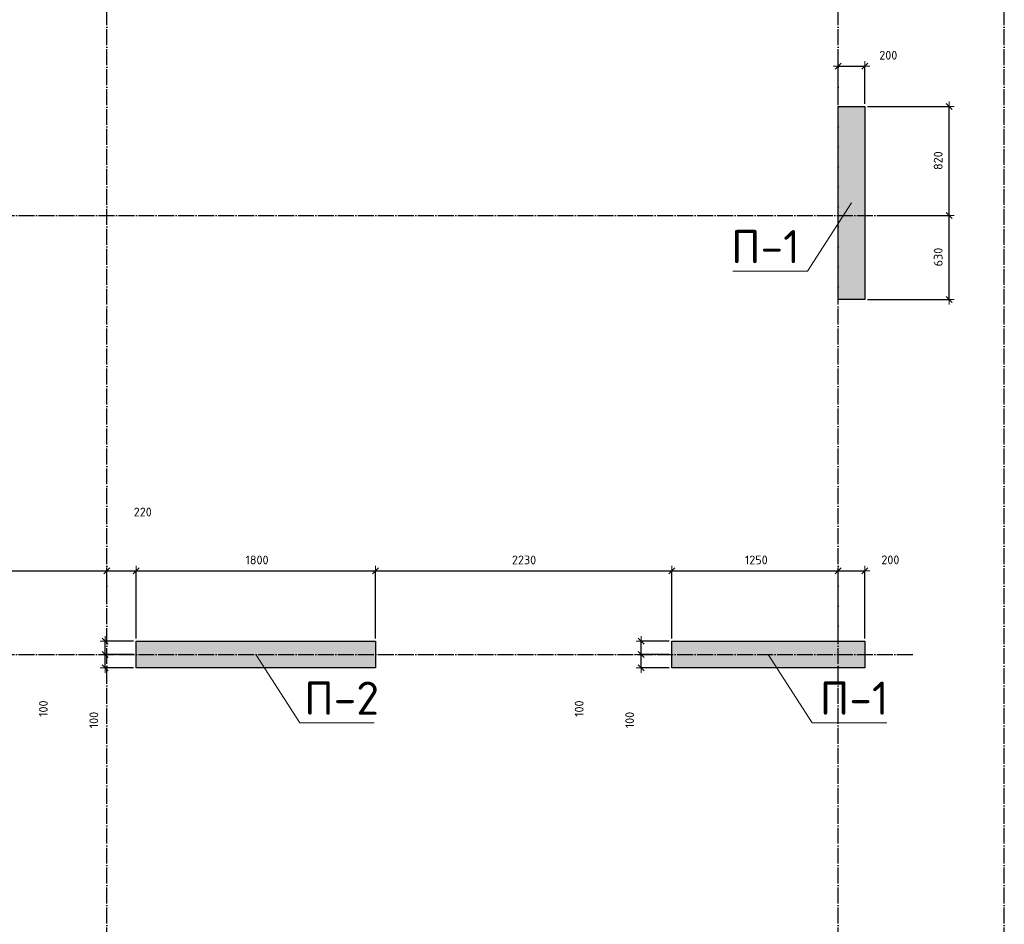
# Model space of a CAD drawing. Header units: millimetres. Extents: x -37663 to 118746, y -2869 to 47508.
# Tile 50 of 54: x 47745 to 55150, y 23071 to 29873. Entities that reach past the tile are written whole.
import ezdxf

# ---------------------------------------------------------------- set-up
doc = ezdxf.new("R2010")
doc.units = ezdxf.units.MM
doc.header["$PDMODE"] = 65
doc.linetypes.add('______11', pattern=[150, 120, -15, 0, -15])
doc.linetypes.add('______5', pattern=[330, 240, -30, 30, -30])
for name, color, linetype, lineweight in [('Standard', 7, 'Continuous', 25), ('Высотная отметка (отверстия)', 7, 'Continuous', 13), ('Размерная линия_ общее', 7, 'Continuous', 13)]:
    doc.layers.add(name, color=color, linetype=linetype, lineweight=lineweight)
doc.layers.add('Осевая линия_ общее', color=7, linetype='______5', lineweight=13, true_color=0xa0a0a0)
doc.styles.add('ISOCPEUR', font='ISOCPEUR')
doc.dimstyles.new('DIMSTYLE_3', dxfattribs={"dimtxt": 66, "dimasz": 75, "dimexe": 0, "dimexo": 0, "dimgap": 33, "dimtad": 2, "dimdec": 0, "dimrnd": 5, "dimzin": 12, "dimdsep": 46, "dimtxsty": 'ISOCPEUR', "dimblk1": 'ALL_ML_STRICH', "dimblk2": 'ALL_ML_STRICH', "dimsah": 1, "dimcen": 0, "dimclrd": 7, "dimclre": 256, "dimclrt": 7, "dimadec": 0, "dimazin": 0, "dimtfac": 1, "dimtdec": 0, "dimtix": 1, "dimtmove": 2, "dimatfit": 3, "dimfxl": 0, "dimtzin": 0, "dimlwd": 0, "dimlwe": -3, "dimarcsym": 0})
doc.dimstyles.new('DIMSTYLE_5', dxfattribs={"dimtxt": 66, "dimasz": 75, "dimexe": 0, "dimexo": 0, "dimgap": 33, "dimtad": 2, "dimdec": 0, "dimrnd": 5, "dimzin": 12, "dimdsep": 46, "dimtxsty": 'ISOCPEUR', "dimblk1": 'ALL_ML_STRICH', "dimblk2": 'ALL_ML_STRICH', "dimsah": 1, "dimcen": 0, "dimclrd": 7, "dimclre": 256, "dimclrt": 7, "dimadec": 0, "dimazin": 0, "dimtfac": 1, "dimtdec": 0, "dimtix": 1, "dimtmove": 2, "dimatfit": 3, "dimfxl": 0, "dimtvp": 1.2, "dimtzin": 0, "dimlwd": 0, "dimlwe": -3, "dimarcsym": 0})

# ---------------------------------------------------------------- blocks, each defined once
blk = doc.blocks.new('СЛОЖНЫЙ_ОБЪЕКТ_0')
at = {"layer": 'Осевая линия_ общее', "color": 253, "linetype": '______11', "lineweight": -3, "true_color": 0xa0a0a0, "transparency": 33554687}
for p, q in [((48400, -2590), (48400, 47490)), ((53900, -2590), (53900, 47490)), ((55150, -2590), (55150, 40000)), ((37230, 28400), (54470, 28400)), ((37230, 25100), (54470, 25100))]:
    blk.add_line(p, q, dxfattribs=at)
blk = doc.blocks.new('ALL_ML_STRICH')
at = {"color": 0, "linetype": 'ByBlock', "lineweight": -2}
for p, q in [((-1, 0), (0.5, 0)), ((-0.3, -0.3), (0.3, 0.3)), ((0, -0.5), (0, 0.5))]:
    blk.add_line(p, q, dxfattribs=at)
blk = doc.blocks.new('*D105')
at = {"layer": 'DEFPOINTS', "color": 7, "linetype": 'Continuous', "lineweight": 13, "transparency": 33554687}
for p in [(54291.8, 28400), (54100, 27769.8), (54735.5, 27769.8)]:
    blk.add_point(p, dxfattribs=at)
at = {"layer": 'Размерная линия_ общее', "color": 253, "linetype": 'Continuous', "lineweight": -2, "true_color": 0xa0a0a0, "transparency": 33554687}
for p, q in [((54311.8, 28400), (54735.5, 28400)), ((54120, 27769.8), (54735.5, 27769.8))]:
    blk.add_line(p, q, dxfattribs=at)
at = {"layer": 'Размерная линия_ общее', "color": 7, "linetype": 'Continuous', "lineweight": -2, "transparency": 33554687}
blk.add_line((54735.5, 27769.8), (54735.5, 28400), dxfattribs=at)
at = {"layer": 'Размерная линия_ общее', "color": 7, "linetype": 'Continuous', "lineweight": 13, "transparency": 33554687, "xscale": 75, "yscale": 75, "zscale": 75}
for p, rotation in [((54735.5, 28400), 90), ((54735.5, 27769.8), 270)]:
    blk.add_blockref('ALL_ML_STRICH', p, dxfattribs=dict(at, rotation=rotation))
at = {"layer": 'Размерная линия_ общее', "color": 7, "linetype": 'Continuous', "lineweight": 13, "transparency": 33554687, "insert": (54652.5, 28088.2), "char_height": 66, "width": 198, "attachment_point": 5, "rotation": 90, "style": 'ISOCPEUR'}
blk.add_mtext('\\A1;{630}', dxfattribs=at)
blk = doc.blocks.new('*D106')
at = {"layer": 'DEFPOINTS', "color": 7, "linetype": 'Continuous', "lineweight": 13, "transparency": 33554687}
for p in [(54100, 29219.8), (54291.8, 28400), (54735.5, 28400)]:
    blk.add_point(p, dxfattribs=at)
at = {"layer": 'Размерная линия_ общее', "color": 253, "linetype": 'Continuous', "lineweight": -2, "true_color": 0xa0a0a0, "transparency": 33554687}
for p, q in [((54120, 29219.8), (54735.5, 29219.8)), ((54311.8, 28400), (54735.5, 28400))]:
    blk.add_line(p, q, dxfattribs=at)
at = {"layer": 'Размерная линия_ общее', "color": 7, "linetype": 'Continuous', "lineweight": -2, "transparency": 33554687}
blk.add_line((54735.5, 28400), (54735.5, 29219.8), dxfattribs=at)
at = {"layer": 'Размерная линия_ общее', "color": 7, "linetype": 'Continuous', "lineweight": 13, "transparency": 33554687, "xscale": 75, "yscale": 75, "zscale": 75}
for p, rotation in [((54735.5, 29219.8), 90), ((54735.5, 28400), 270)]:
    blk.add_blockref('ALL_ML_STRICH', p, dxfattribs=dict(at, rotation=rotation))
at = {"layer": 'Размерная линия_ общее', "color": 7, "linetype": 'Continuous', "lineweight": 13, "transparency": 33554687, "insert": (54652.5, 28813.2), "char_height": 66, "width": 198, "attachment_point": 5, "rotation": 90, "style": 'ISOCPEUR'}
blk.add_mtext('\\A1;{820}', dxfattribs=at)
blk = doc.blocks.new('*D135')
at = {"layer": 'DEFPOINTS', "color": 7, "linetype": 'Continuous', "lineweight": 13, "transparency": 33554687}
for p in [(52650, 25100), (52418, 25000), (52650, 25000)]:
    blk.add_point(p, dxfattribs=at)
at = {"layer": 'Размерная линия_ общее', "color": 253, "linetype": 'Continuous', "lineweight": -2, "true_color": 0xa0a0a0, "transparency": 33554687}
for p, q in [((52630, 25100), (52418, 25100)), ((52630, 25000), (52418, 25000))]:
    blk.add_line(p, q, dxfattribs=at)
at = {"layer": 'Размерная линия_ общее', "color": 7, "linetype": 'Continuous', "lineweight": -2, "transparency": 33554687}
blk.add_line((52418, 25000), (52418, 25100), dxfattribs=at)
at = {"layer": 'Размерная линия_ общее', "color": 7, "linetype": 'Continuous', "lineweight": 13, "transparency": 33554687, "xscale": 75, "yscale": 75, "zscale": 75}
for p, rotation in [((52418, 25100), 90), ((52418, 25000), 270)]:
    blk.add_blockref('ALL_ML_STRICH', p, dxfattribs=dict(at, rotation=rotation))
at = {"layer": 'Размерная линия_ общее', "color": 7, "linetype": 'Continuous', "lineweight": 13, "transparency": 33554687, "insert": (52332.6, 24607.1), "char_height": 66, "width": 198, "attachment_point": 5, "rotation": 90, "style": 'ISOCPEUR'}
blk.add_mtext('\\A1;{100}', dxfattribs=at)
blk = doc.blocks.new('*D136')
at = {"layer": 'DEFPOINTS', "color": 7, "linetype": 'Continuous', "lineweight": 13, "transparency": 33554687}
for p in [(52650, 25200), (52418, 25100), (52650, 25100)]:
    blk.add_point(p, dxfattribs=at)
at = {"layer": 'Размерная линия_ общее', "color": 253, "linetype": 'Continuous', "lineweight": -2, "true_color": 0xa0a0a0, "transparency": 33554687}
for p, q in [((52630, 25200), (52418, 25200)), ((52630, 25100), (52418, 25100))]:
    blk.add_line(p, q, dxfattribs=at)
at = {"layer": 'Размерная линия_ общее', "color": 7, "linetype": 'Continuous', "lineweight": -2, "transparency": 33554687}
blk.add_line((52418, 25100), (52418, 25200), dxfattribs=at)
at = {"layer": 'Размерная линия_ общее', "color": 7, "linetype": 'Continuous', "lineweight": 13, "transparency": 33554687, "xscale": 75, "yscale": 75, "zscale": 75}
for p, rotation in [((52418, 25200), 90), ((52418, 25100), 270)]:
    blk.add_blockref('ALL_ML_STRICH', p, dxfattribs=dict(at, rotation=rotation))
at = {"layer": 'Размерная линия_ общее', "color": 7, "linetype": 'Continuous', "lineweight": 13, "transparency": 33554687, "insert": (51952.6, 24692.4), "char_height": 66, "width": 198, "attachment_point": 5, "rotation": 90, "style": 'ISOCPEUR'}
blk.add_mtext('\\A1;{100}', dxfattribs=at)
blk = doc.blocks.new('*D274')
at = {"layer": 'DEFPOINTS', "color": 7, "linetype": 'Continuous', "lineweight": 13, "transparency": 33554687}
for p in [(48620, 25100), (48388, 25000), (48620, 25000)]:
    blk.add_point(p, dxfattribs=at)
at = {"layer": 'Размерная линия_ общее', "color": 253, "linetype": 'Continuous', "lineweight": -2, "true_color": 0xa0a0a0, "transparency": 33554687}
for p, q in [((48600, 25100), (48388, 25100)), ((48600, 25000), (48388, 25000))]:
    blk.add_line(p, q, dxfattribs=at)
at = {"layer": 'Размерная линия_ общее', "color": 7, "linetype": 'Continuous', "lineweight": -2, "transparency": 33554687}
blk.add_line((48388, 25000), (48388, 25100), dxfattribs=at)
at = {"layer": 'Размерная линия_ общее', "color": 7, "linetype": 'Continuous', "lineweight": 13, "transparency": 33554687, "xscale": 75, "yscale": 75, "zscale": 75}
for p, rotation in [((48388, 25100), 90), ((48388, 25000), 270)]:
    blk.add_blockref('ALL_ML_STRICH', p, dxfattribs=dict(at, rotation=rotation))
at = {"layer": 'Размерная линия_ общее', "color": 7, "linetype": 'Continuous', "lineweight": 13, "transparency": 33554687, "insert": (48302.6, 24607.1), "char_height": 66, "width": 198, "attachment_point": 5, "rotation": 90, "style": 'ISOCPEUR'}
blk.add_mtext('\\A1;{100}', dxfattribs=at)
blk = doc.blocks.new('*D275')
at = {"layer": 'DEFPOINTS', "color": 7, "linetype": 'Continuous', "lineweight": 13, "transparency": 33554687}
for p in [(48620, 25200), (48388, 25100), (48620, 25100)]:
    blk.add_point(p, dxfattribs=at)
at = {"layer": 'Размерная линия_ общее', "color": 253, "linetype": 'Continuous', "lineweight": -2, "true_color": 0xa0a0a0, "transparency": 33554687}
for p, q in [((48600, 25200), (48388, 25200)), ((48600, 25100), (48388, 25100))]:
    blk.add_line(p, q, dxfattribs=at)
at = {"layer": 'Размерная линия_ общее', "color": 7, "linetype": 'Continuous', "lineweight": -2, "transparency": 33554687}
blk.add_line((48388, 25100), (48388, 25200), dxfattribs=at)
at = {"layer": 'Размерная линия_ общее', "color": 7, "linetype": 'Continuous', "lineweight": 13, "transparency": 33554687, "xscale": 75, "yscale": 75, "zscale": 75}
for p, rotation in [((48388, 25200), 90), ((48388, 25100), 270)]:
    blk.add_blockref('ALL_ML_STRICH', p, dxfattribs=dict(at, rotation=rotation))
at = {"layer": 'Размерная линия_ общее', "color": 7, "linetype": 'Continuous', "lineweight": 13, "transparency": 33554687, "insert": (47922.6, 24692.4), "char_height": 66, "width": 198, "attachment_point": 5, "rotation": 90, "style": 'ISOCPEUR'}
blk.add_mtext('\\A1;{100}', dxfattribs=at)
blk = doc.blocks.new('*D308')
at = {"layer": 'DEFPOINTS', "color": 7, "linetype": 'Continuous', "lineweight": 13, "transparency": 33554687}
for p in [(46700, 25727.8), (48400, 25480.6), (46700, 25379.6)]:
    blk.add_point(p, dxfattribs=at)
at = {"layer": 'Размерная линия_ общее', "color": 253, "linetype": 'Continuous', "lineweight": -2, "true_color": 0xa0a0a0, "transparency": 33554687}
for p, q in [((46700, 25399.6), (46700, 25727.8)), ((48400, 25500.6), (48400, 25727.8))]:
    blk.add_line(p, q, dxfattribs=at)
at = {"layer": 'Размерная линия_ общее', "color": 7, "linetype": 'Continuous', "lineweight": -2, "transparency": 33554687}
blk.add_line((46700, 25727.8), (48400, 25727.8), dxfattribs=at)
at = {"layer": 'Размерная линия_ общее', "color": 7, "linetype": 'Continuous', "lineweight": 13, "transparency": 33554687, "xscale": 75, "yscale": 75, "zscale": 75, "rotation": 180}
blk.add_blockref('ALL_ML_STRICH', (46700, 25727.8), dxfattribs=at)
at = {"layer": 'Размерная линия_ общее', "color": 7, "linetype": 'Continuous', "lineweight": 13, "transparency": 33554687, "xscale": 75, "yscale": 75, "zscale": 75}
blk.add_blockref('ALL_ML_STRICH', (48400, 25727.8), dxfattribs=at)
at = {"layer": 'Размерная линия_ общее', "color": 7, "linetype": 'Continuous', "lineweight": 13, "transparency": 33554687, "insert": (47559.9, 25810.8), "char_height": 66, "width": 264, "attachment_point": 5, "style": 'ISOCPEUR'}
blk.add_mtext('\\A1;{1700}', dxfattribs=at)
blk = doc.blocks.new('*D309')
at = {"layer": 'DEFPOINTS', "color": 7, "linetype": 'Continuous', "lineweight": 13, "transparency": 33554687}
for p in [(48400, 25727.8), (48400, 25480.6), (48620, 25200)]:
    blk.add_point(p, dxfattribs=at)
at = {"layer": 'Размерная линия_ общее', "color": 253, "linetype": 'Continuous', "lineweight": -2, "true_color": 0xa0a0a0, "transparency": 33554687}
for p, q in [((48400, 25500.6), (48400, 25727.8)), ((48620, 25220), (48620, 25727.8))]:
    blk.add_line(p, q, dxfattribs=at)
at = {"layer": 'Размерная линия_ общее', "color": 7, "linetype": 'Continuous', "lineweight": -2, "transparency": 33554687}
blk.add_line((48400, 25727.8), (48620, 25727.8), dxfattribs=at)
at = {"layer": 'Размерная линия_ общее', "color": 7, "linetype": 'Continuous', "lineweight": 13, "transparency": 33554687, "xscale": 75, "yscale": 75, "zscale": 75, "rotation": 180}
blk.add_blockref('ALL_ML_STRICH', (48400, 25727.8), dxfattribs=at)
at = {"layer": 'Размерная линия_ общее', "color": 7, "linetype": 'Continuous', "lineweight": 13, "transparency": 33554687, "xscale": 75, "yscale": 75, "zscale": 75}
blk.add_blockref('ALL_ML_STRICH', (48620, 25727.8), dxfattribs=at)
at = {"layer": 'Размерная линия_ общее', "color": 7, "linetype": 'Continuous', "lineweight": 13, "transparency": 33554687, "insert": (48670.8, 26170.9), "char_height": 66, "width": 198, "attachment_point": 5, "style": 'ISOCPEUR'}
blk.add_mtext('\\A1;{220}', dxfattribs=at)
blk = doc.blocks.new('*D310')
at = {"layer": 'DEFPOINTS', "color": 7, "linetype": 'Continuous', "lineweight": 13, "transparency": 33554687}
for p in [(48620, 25727.8), (48620, 25200), (50420, 25200)]:
    blk.add_point(p, dxfattribs=at)
at = {"layer": 'Размерная линия_ общее', "color": 253, "linetype": 'Continuous', "lineweight": -2, "true_color": 0xa0a0a0, "transparency": 33554687}
for p, q in [((48620, 25220), (48620, 25727.8)), ((50420, 25220), (50420, 25727.8))]:
    blk.add_line(p, q, dxfattribs=at)
at = {"layer": 'Размерная линия_ общее', "color": 7, "linetype": 'Continuous', "lineweight": -2, "transparency": 33554687}
blk.add_line((48620, 25727.8), (50420, 25727.8), dxfattribs=at)
at = {"layer": 'Размерная линия_ общее', "color": 7, "linetype": 'Continuous', "lineweight": 13, "transparency": 33554687, "xscale": 75, "yscale": 75, "zscale": 75, "rotation": 180}
blk.add_blockref('ALL_ML_STRICH', (48620, 25727.8), dxfattribs=at)
at = {"layer": 'Размерная линия_ общее', "color": 7, "linetype": 'Continuous', "lineweight": 13, "transparency": 33554687, "xscale": 75, "yscale": 75, "zscale": 75}
blk.add_blockref('ALL_ML_STRICH', (50420, 25727.8), dxfattribs=at)
at = {"layer": 'Размерная линия_ общее', "color": 7, "linetype": 'Continuous', "lineweight": 13, "transparency": 33554687, "insert": (49529.9, 25810.8), "char_height": 66, "width": 264, "attachment_point": 5, "style": 'ISOCPEUR'}
blk.add_mtext('\\A1;{1800}', dxfattribs=at)
blk = doc.blocks.new('*D311')
at = {"layer": 'DEFPOINTS', "color": 7, "linetype": 'Continuous', "lineweight": 13, "transparency": 33554687}
for p in [(50420, 25727.8), (50420, 25200), (52650, 25200)]:
    blk.add_point(p, dxfattribs=at)
at = {"layer": 'Размерная линия_ общее', "color": 253, "linetype": 'Continuous', "lineweight": -2, "true_color": 0xa0a0a0, "transparency": 33554687}
for p, q in [((50420, 25220), (50420, 25727.8)), ((52650, 25220), (52650, 25727.8))]:
    blk.add_line(p, q, dxfattribs=at)
at = {"layer": 'Размерная линия_ общее', "color": 7, "linetype": 'Continuous', "lineweight": -2, "transparency": 33554687}
blk.add_line((50420, 25727.8), (52650, 25727.8), dxfattribs=at)
at = {"layer": 'Размерная линия_ общее', "color": 7, "linetype": 'Continuous', "lineweight": 13, "transparency": 33554687, "xscale": 75, "yscale": 75, "zscale": 75, "rotation": 180}
blk.add_blockref('ALL_ML_STRICH', (50420, 25727.8), dxfattribs=at)
at = {"layer": 'Размерная линия_ общее', "color": 7, "linetype": 'Continuous', "lineweight": 13, "transparency": 33554687, "xscale": 75, "yscale": 75, "zscale": 75}
blk.add_blockref('ALL_ML_STRICH', (52650, 25727.8), dxfattribs=at)
at = {"layer": 'Размерная линия_ общее', "color": 7, "linetype": 'Continuous', "lineweight": 13, "transparency": 33554687, "insert": (51538.3, 25810.8), "char_height": 66, "width": 264, "attachment_point": 5, "style": 'ISOCPEUR'}
blk.add_mtext('\\A1;{2230}', dxfattribs=at)
blk = doc.blocks.new('*D312')
at = {"layer": 'DEFPOINTS', "color": 7, "linetype": 'Continuous', "lineweight": 13, "transparency": 33554687}
for p in [(52650, 25727.8), (52650, 25200), (53900, 25200)]:
    blk.add_point(p, dxfattribs=at)
at = {"layer": 'Размерная линия_ общее', "color": 253, "linetype": 'Continuous', "lineweight": -2, "true_color": 0xa0a0a0, "transparency": 33554687}
for p, q in [((52650, 25220), (52650, 25727.8)), ((53900, 25220), (53900, 25727.8))]:
    blk.add_line(p, q, dxfattribs=at)
at = {"layer": 'Размерная линия_ общее', "color": 7, "linetype": 'Continuous', "lineweight": -2, "transparency": 33554687}
blk.add_line((52650, 25727.8), (53900, 25727.8), dxfattribs=at)
at = {"layer": 'Размерная линия_ общее', "color": 7, "linetype": 'Continuous', "lineweight": 13, "transparency": 33554687, "xscale": 75, "yscale": 75, "zscale": 75, "rotation": 180}
blk.add_blockref('ALL_ML_STRICH', (52650, 25727.8), dxfattribs=at)
at = {"layer": 'Размерная линия_ общее', "color": 7, "linetype": 'Continuous', "lineweight": 13, "transparency": 33554687, "xscale": 75, "yscale": 75, "zscale": 75}
blk.add_blockref('ALL_ML_STRICH', (53900, 25727.8), dxfattribs=at)
at = {"layer": 'Размерная линия_ общее', "color": 7, "linetype": 'Continuous', "lineweight": 13, "transparency": 33554687, "insert": (53284.9, 25810.8), "char_height": 66, "width": 264, "attachment_point": 5, "style": 'ISOCPEUR'}
blk.add_mtext('\\A1;{1250}', dxfattribs=at)
blk = doc.blocks.new('*D313')
at = {"layer": 'DEFPOINTS', "color": 7, "linetype": 'Continuous', "lineweight": 13, "transparency": 33554687}
for p in [(53900, 25727.8), (53900, 25200), (54100, 25200)]:
    blk.add_point(p, dxfattribs=at)
at = {"layer": 'Размерная линия_ общее', "color": 253, "linetype": 'Continuous', "lineweight": -2, "true_color": 0xa0a0a0, "transparency": 33554687}
for p, q in [((53900, 25220), (53900, 25727.8)), ((54100, 25220), (54100, 25727.8))]:
    blk.add_line(p, q, dxfattribs=at)
at = {"layer": 'Размерная линия_ общее', "color": 7, "linetype": 'Continuous', "lineweight": -2, "transparency": 33554687}
blk.add_line((53900, 25727.8), (54100, 25727.8), dxfattribs=at)
at = {"layer": 'Размерная линия_ общее', "color": 7, "linetype": 'Continuous', "lineweight": 13, "transparency": 33554687, "xscale": 75, "yscale": 75, "zscale": 75, "rotation": 180}
blk.add_blockref('ALL_ML_STRICH', (53900, 25727.8), dxfattribs=at)
at = {"layer": 'Размерная линия_ общее', "color": 7, "linetype": 'Continuous', "lineweight": 13, "transparency": 33554687, "xscale": 75, "yscale": 75, "zscale": 75}
blk.add_blockref('ALL_ML_STRICH', (54100, 25727.8), dxfattribs=at)
at = {"layer": 'Размерная линия_ общее', "color": 7, "linetype": 'Continuous', "lineweight": 13, "transparency": 33554687, "insert": (54293.2, 25811.6), "char_height": 66, "width": 198, "attachment_point": 5, "style": 'ISOCPEUR'}
blk.add_mtext('\\A1;{200}', dxfattribs=at)
blk = doc.blocks.new('*D406')
at = {"layer": 'DEFPOINTS', "color": 7, "linetype": 'Continuous', "lineweight": 13, "transparency": 33554687}
for p in [(53900, 29523), (53900, 29219.8), (54100, 29219.8)]:
    blk.add_point(p, dxfattribs=at)
at = {"layer": 'Размерная линия_ общее', "color": 253, "linetype": 'Continuous', "lineweight": -2, "true_color": 0xa0a0a0, "transparency": 33554687}
for p, q in [((53900, 29239.8), (53900, 29523)), ((54100, 29239.8), (54100, 29523))]:
    blk.add_line(p, q, dxfattribs=at)
at = {"layer": 'Размерная линия_ общее', "color": 7, "linetype": 'Continuous', "lineweight": -2, "transparency": 33554687}
blk.add_line((53900, 29523), (54100, 29523), dxfattribs=at)
at = {"layer": 'Размерная линия_ общее', "color": 7, "linetype": 'Continuous', "lineweight": 13, "transparency": 33554687, "xscale": 75, "yscale": 75, "zscale": 75, "rotation": 180}
blk.add_blockref('ALL_ML_STRICH', (53900, 29523), dxfattribs=at)
at = {"layer": 'Размерная линия_ общее', "color": 7, "linetype": 'Continuous', "lineweight": 13, "transparency": 33554687, "xscale": 75, "yscale": 75, "zscale": 75}
blk.add_blockref('ALL_ML_STRICH', (54100, 29523), dxfattribs=at)
at = {"layer": 'Размерная линия_ общее', "color": 7, "linetype": 'Continuous', "lineweight": 13, "transparency": 33554687, "insert": (54277.4, 29605.5), "char_height": 66, "width": 198, "attachment_point": 5, "style": 'ISOCPEUR'}
blk.add_mtext('\\A1;{200}', dxfattribs=at)

msp = doc.modelspace()

# ---------------------------------------------------------------- hatches: boundary and pattern name
at = {"linetype": 'Continuous', "lineweight": 13, "transparency": 33554687}
for points in [[(53900, 27769.8), (54100, 27769.8), (54100, 29219.8), (53900, 29219.8)], [(54100, 25000), (54100, 25200), (52650, 25200), (52650, 25000)]]:
    msp.add_hatch(color=7, dxfattribs=at).paths.add_polyline_path(points)
at = {"layer": 'Standard', "linetype": 'Continuous', "lineweight": 13, "transparency": 33554687}
msp.add_hatch(color=7, dxfattribs=at).paths.add_polyline_path([(48620, 25200), (48620, 25000), (50420, 25000), (50420, 25200)])

# ---------------------------------------------------------------- linework, layer by layer
at = {"color": 7, "linetype": 'Continuous', "lineweight": -3, "transparency": 33554687}
for p, q in [((53900, 27769.8), (53900, 29219.8)), ((53900, 29219.8), (54100, 29219.8)), ((54100, 29219.8), (54100, 27769.8)), ((54100, 27769.8), (53900, 27769.8)), ((52650, 25000), (52650, 25200)), ((52650, 25200), (54100, 25200)), ((54100, 25200), (54100, 25000)), ((54100, 25000), (52650, 25000))]:
    msp.add_line(p, q, dxfattribs=at)
at = {"layer": 'Standard', "color": 7, "linetype": 'Continuous', "lineweight": -3, "transparency": 33554687}
for p, q in [((48620, 25000), (48620, 25200)), ((48620, 25200), (50420, 25200)), ((50420, 25200), (50420, 25000)), ((50420, 25000), (48620, 25000))]:
    msp.add_line(p, q, dxfattribs=at)
at = {"layer": 'Высотная отметка (отверстия)', "color": 7, "linetype": 'Continuous', "lineweight": 13, "transparency": 33554687}
for points in [[(54000, 28494.8), (53668.8, 27981.2), (53108.8, 27981.2)], [(49520, 25100), (49851.2, 24586.5), (50411.2, 24586.5)], [(53375, 25100), (53706.2, 24586.5), (54266.2, 24586.5)]]:
    msp.add_lwpolyline(points, dxfattribs=at)

# ---------------------------------------------------------------- block references
at = {"layer": 'Осевая линия_ общее', "color": 253, "linetype": '______11', "lineweight": -3, "true_color": 0xa0a0a0, "transparency": 33554687}
msp.add_blockref('СЛОЖНЫЙ_ОБЪЕКТ_0', (0, 0), dxfattribs=at)

# ---------------------------------------------------------------- texts
at = {"layer": 'Высотная отметка (отверстия)', "color": 7, "linetype": 'Continuous', "lineweight": 13, "transparency": 33554687, "char_height": 75, "attachment_point": 8, "style": 'ISOCPEUR'}
for s, insert, width in [('\\A1;{\\fISOCPEUR|i0|b0;\\H250.000000;\\W1.000000;\\C7;П-1}\\P', (53353.8, 28041.2), 604.167), ('\\A1;{\\fISOCPEUR|i0|b0;\\H250.000000;\\W1.000000;\\C7;П-2}\\P', (50166.2, 24646.5), 664.583), ('\\A1;{\\fISOCPEUR|i0|b0;\\H250.000000;\\W1.000000;\\C7;П-1}\\P', (54021.2, 24646.5), 604.167)]:
    msp.add_mtext(s, dxfattribs=dict(at, insert=insert, width=width))

# ---------------------------------------------------------------- dimensions: what is measured, and where the dimension line sits
at = {"layer": 'Размерная линия_ общее', "color": 7, "linetype": 'Continuous', "lineweight": 13, "transparency": 33554687}
for base, p1, p2, picture, middle in [((54100, 29523), (53900, 29239.8), (54100, 29239.8), '*D406', (54277.4, 29605.5)), ((48620, 25727.8), (48400, 25500.6), (48620, 25220), '*D309', (48670.8, 26170.9)), ((48400, 25727.8), (46700, 25399.6), (48400, 25500.6), '*D308', (47559.9, 25810.8)), ((50420, 25727.8), (48620, 25220), (50420, 25220), '*D310', (49529.9, 25810.8)), ((52650, 25727.8), (50420, 25220), (52650, 25220), '*D311', (51538.3, 25810.8)), ((53900, 25727.8), (52650, 25220), (53900, 25220), '*D312', (53284.9, 25810.8)), ((54100, 25727.8), (53900, 25220), (54100, 25220), '*D313', (54293.2, 25811.6))]:
    dim = msp.add_linear_dim(base=base, p1=p1, p2=p2, dimstyle='DIMSTYLE_3', override={"dimpost": '<>', "dimclrd": 7, "dimclre": 253, "dimclrt": 7, "dimlwd": 0, "dimlwe": 65533}, dxfattribs=at)
    dim.commit()
    dim.dimension.update_dxf_attribs({"geometry": picture, "text_midpoint": middle, "dimtype": 160})
for base, p1, p2, dimstyle, picture, middle in [((54735.5, 29219.8), (54311.8, 28400), (54120, 29219.8), 'DIMSTYLE_3', '*D106', (54652.5, 28813.2)), ((54735.5, 28400), (54120, 27769.8), (54311.8, 28400), 'DIMSTYLE_3', '*D105', (54652.5, 28088.2)), ((48388, 25200), (48600, 25100), (48600, 25200), 'DIMSTYLE_5', '*D275', (47922.6, 24692.4)), ((52418, 25200), (52630, 25100), (52630, 25200), 'DIMSTYLE_5', '*D136', (51952.6, 24692.4)), ((48388, 25100), (48600, 25000), (48600, 25100), 'DIMSTYLE_5', '*D274', (48302.6, 24607.1)), ((52418, 25100), (52630, 25000), (52630, 25100), 'DIMSTYLE_5', '*D135', (52332.6, 24607.1))]:
    dim = msp.add_linear_dim(base=base, p1=p1, p2=p2, angle=90, dimstyle=dimstyle, override={"dimpost": '<>', "dimclrd": 7, "dimclre": 253, "dimclrt": 7, "dimlwd": 0, "dimlwe": 65533}, dxfattribs=at)
    dim.commit()
    dim.dimension.update_dxf_attribs({"geometry": picture, "text_midpoint": middle, "dimtype": 160})

doc.saveas('drawing.dxf')
